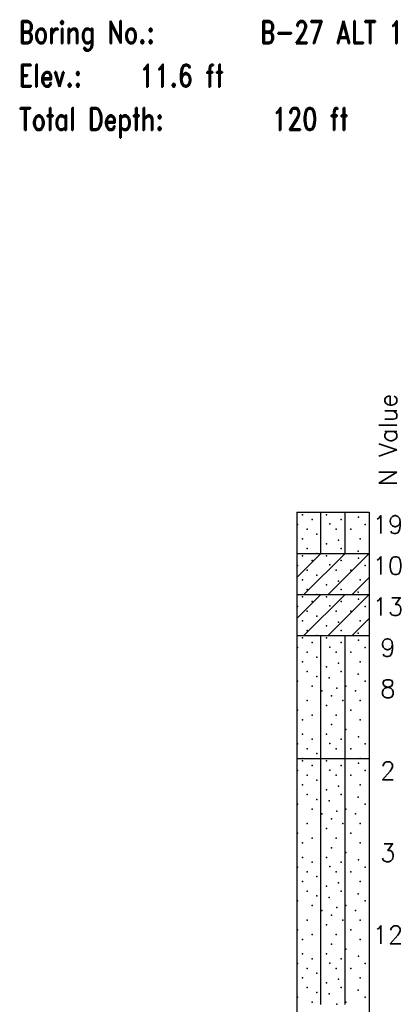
# Model space of a CAD drawing. Extents: x -973 to -50, y -112 to 38.
# Tile 10 of 16: x -573 to -550, y -22 to 38. Entities that reach past the tile are written whole.
import ezdxf
from ezdxf.enums import TextEntityAlignment as Align

# ---------------------------------------------------------------- set-up
doc = ezdxf.new("R2010")
doc.units = 0
doc.header["$MEASUREMENT"] = 0
doc.linetypes.add('SOLID', pattern=[0])
doc.layers.get('0').update_dxf_attribs({"linetype": 'SOLID'})
doc.styles.add('ROMAND', font='romand', dxfattribs={"height": 1})
doc.styles.get("Standard").update_dxf_attribs({"font": 'romans.shx'})

msp = doc.modelspace()

# ---------------------------------------------------------------- linework, layer by layer
for p, q in [((-556.194, 7.5), (-556.194, -92.5)), ((-556.194, 7.5), (-551.782, 7.5)), ((-554.724, 5), (-554.724, 7.5)), ((-553.253, 5), (-553.253, 7.5)), ((-551.782, 7.5), (-551.782, -92.5)), ((-556.194, 3.529), (-554.724, 5)), ((-556.194, 5), (-551.782, 5)), ((-555.753, 2.5), (-553.253, 5)), ((-554.282, 2.5), (-551.782, 5)), ((-552.812, 2.5), (-551.782, 3.529)), ((-556.194, 1.029), (-554.724, 2.5)), ((-556.194, 2.5), (-551.782, 2.5)), ((-555.753, 0), (-553.253, 2.5)), ((-554.282, 0), (-551.782, 2.5)), ((-552.812, 0), (-551.782, 1.029)), ((-556.194, 0), (-551.782, 0)), ((-554.724, -7.5), (-554.724, 0)), ((-553.253, -7.5), (-553.253, 0)), ((-556.194, -7.5), (-551.782, -7.5)), ((-554.724, -22.5), (-554.724, -7.5)), ((-553.253, -22.5), (-553.253, -7.5))]:
    msp.add_line(p, q)
for p in [(-555.849, 7.353), (-554.378, 7.353), (-552.44, 7.206), (-556.143, 6.765), (-555.26, 7.059), (-554.176, 6.791), (-553.496, 7.059), (-552.025, 6.765), (-555.554, 6.471), (-554.966, 6.176), (-553.79, 6.471), (-552.907, 6.471), (-555.849, 5.882), (-554.378, 5.588), (-553.641, 5.802), (-552.319, 5.882), (-555.849, 4.853), (-555.554, 5.294), (-554.966, 5), (-554.378, 4.853), (-553.496, 5.294), (-552.453, 5.134), (-556.143, 4.265), (-555.26, 4.559), (-554.176, 4.291), (-553.496, 4.559), (-552.44, 4.706), (-552.025, 4.265), (-555.554, 3.971), (-554.966, 3.676), (-553.79, 3.971), (-552.907, 3.971), (-555.849, 3.382), (-554.378, 3.088), (-553.641, 3.302), (-552.319, 3.382), (-555.554, 2.794), (-554.966, 2.5), (-553.496, 2.794), (-552.453, 2.634), (-555.849, 2.353), (-555.26, 2.059), (-554.378, 2.353), (-553.496, 2.059), (-552.44, 2.206), (-556.143, 1.765), (-555.554, 1.471), (-554.176, 1.791), (-553.79, 1.471), (-552.907, 1.471), (-552.025, 1.765), (-555.849, 0.882), (-554.966, 1.176), (-553.641, 0.802), (-552.319, 0.882), (-555.554, 0.294), (-554.966, 0), (-554.378, 0.588), (-553.496, 0.294), (-552.453, 0.134), (-555.849, -0.147), (-555.26, -0.441), (-554.378, -0.147), (-553.496, -0.441), (-552.44, -0.294), (-556.143, -0.735), (-555.554, -1.029), (-554.176, -0.709), (-553.79, -1.029), (-552.907, -1.029), (-552.025, -0.735), (-555.849, -1.618), (-554.966, -1.324), (-553.641, -1.698), (-552.319, -1.618), (-555.554, -2.206), (-554.378, -1.912), (-553.496, -2.206), (-552.453, -2.366), (-556.143, -2.794), (-554.966, -2.5), (-554.216, -2.594), (-552.025, -2.794), (-555.26, -3.088), (-554.672, -3.382), (-553.761, -3.209), (-553.201, -3.088), (-552.613, -3.382), (-555.554, -3.971), (-554.084, -3.676), (-553.387, -3.971), (-552.319, -3.971), (-556.143, -4.559), (-554.378, -4.265), (-552.907, -4.559), (-555.849, -5.147), (-555.26, -4.853), (-553.79, -4.853), (-552.319, -5.147), (-554.084, -5.441), (-553.201, -5.735), (-555.849, -6.029), (-555.26, -6.324), (-554.378, -6.029), (-554.176, -6.591), (-553.496, -6.324), (-552.44, -6.176), (-556.143, -6.618), (-555.554, -6.912), (-553.79, -6.912), (-552.907, -6.912), (-552.025, -6.618), (-555.849, -7.5), (-555.849, -7.647), (-554.966, -7.206), (-554.378, -7.647), (-552.44, -7.794), (-552.319, -7.5), (-556.143, -8.235), (-555.26, -7.941), (-554.176, -8.209), (-553.496, -7.941), (-552.025, -8.235), (-555.554, -8.529), (-554.966, -8.824), (-553.79, -8.529), (-552.907, -8.529), (-555.849, -9.118), (-554.378, -9.412), (-553.641, -9.198), (-552.319, -9.118), (-555.554, -9.706), (-554.966, -10), (-554.216, -10.094), (-553.496, -9.706), (-552.453, -9.866), (-556.143, -10.294), (-555.26, -10.588), (-553.761, -10.709), (-553.201, -10.588), (-552.025, -10.294), (-554.672, -10.882), (-554.084, -11.176), (-552.613, -10.882), (-555.554, -11.471), (-554.378, -11.765), (-553.387, -11.471), (-552.319, -11.471), (-556.143, -12.059), (-555.26, -12.353), (-553.79, -12.353), (-552.907, -12.059), (-555.849, -12.647), (-554.084, -12.941), (-552.319, -12.647), (-555.849, -13.529), (-554.378, -13.529), (-553.201, -13.235), (-552.44, -13.676), (-556.143, -14.118), (-555.26, -13.824), (-554.176, -14.091), (-553.496, -13.824), (-552.025, -14.118), (-555.849, -15), (-555.554, -14.412), (-554.966, -14.706), (-553.79, -14.412), (-552.907, -14.412), (-552.319, -15), (-555.554, -15.588), (-554.378, -15.294), (-553.641, -15.08), (-553.496, -15.588), (-556.143, -16.176), (-554.966, -15.882), (-554.216, -15.976), (-552.453, -15.749), (-552.025, -16.176), (-555.26, -16.471), (-554.672, -16.765), (-553.761, -16.591), (-553.201, -16.471), (-552.613, -16.765), (-555.554, -17.353), (-554.084, -17.059), (-553.387, -17.353), (-552.319, -17.353), (-556.143, -17.941), (-554.378, -17.647), (-552.907, -17.941), (-555.849, -18.529), (-555.26, -18.235), (-553.79, -18.235), (-552.319, -18.529), (-554.084, -18.824), (-553.201, -19.118), (-555.849, -19.412), (-555.26, -19.706), (-554.378, -19.412), (-553.496, -19.706), (-552.44, -19.559), (-556.143, -20), (-555.554, -20.294), (-554.176, -19.973), (-553.79, -20.294), (-552.907, -20.294), (-552.025, -20), (-555.849, -20.882), (-554.966, -20.588), (-553.641, -20.963), (-552.319, -20.882), (-555.554, -21.471), (-554.378, -21.176), (-553.496, -21.471), (-556.143, -22.059), (-554.966, -21.765), (-554.216, -21.858), (-552.453, -21.631), (-552.025, -22.059), (-555.26, -22.353), (-553.761, -22.473), (-553.201, -22.353)]:
    msp.add_point(p)

# ---------------------------------------------------------------- texts
at = {"style": 'ROMAND', "width": 0.78}
for s, height, p in [('Boring No.:', 1.36765, (-573.123, 36.765)), ('B-27 ALT 1', 1.3676, (-558.417, 36.765)), ('Elev.:', 1.3676, (-573.123, 34.118)), ('11.6 ft', 1.3676, (-565.77, 34.118)), ('Total Depth:', 1.36765, (-573.123, 31.471)), ('120 ft', 1.3676, (-557.682, 31.471))]:
    msp.add_text(s, height=height, dxfattribs=at).set_placement(p, align=Align.MIDDLE_LEFT)
msp.add_text('N Value', height=1.0941, rotation=90).set_placement((-550.638, 11.912), align=Align.MIDDLE_CENTER)
for s, height, p in [('19', 1.0941, (-550.638, 6.75)), ('10', 1.0941, (-550.638, 4.25)), ('13', 1.0941, (-550.638, 1.75)), ('9', 1.094, (-550.638, -0.75)), ('8', 1.094, (-550.638, -3.25)), ('2', 1.094, (-550.638, -8.25)), ('3', 1.094, (-550.638, -13.25)), ('12', 1.0941, (-550.638, -18.25))]:
    msp.add_text(s, height=height).set_placement(p, align=Align.MIDDLE_CENTER)

doc.saveas('drawing.dxf')
